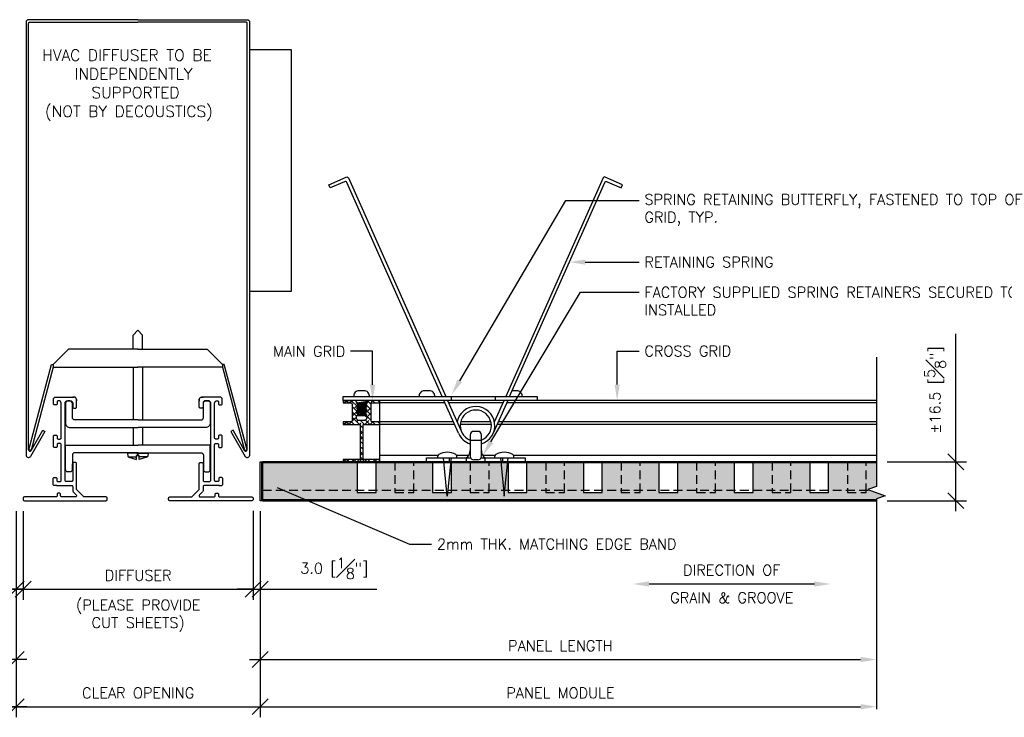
# Model space of a CAD drawing. Header units: millimetres. Extents: x 0 to 4899, y -1170 to 2118.
# Tile 3 of 18: x 639 to 1057, y 111 to 406. Entities that reach past the tile are written whole.
import ezdxf
from ezdxf import colors
from ezdxf.entities.mleader import LeaderData, LeaderLine
from ezdxf.math import Vec2, Vec3

# ---------------------------------------------------------------- set-up
doc = ezdxf.new("R2010")
doc.units = ezdxf.units.MM
doc.header["$LTSCALE"] = 15
doc.header["$MEASUREMENT"] = 0
doc.linetypes.add('HIDDEN', pattern=[0.375, 0.25, -0.125])
for name, color, linetype in [('1-DIM', 4, 'Continuous'), ('1-FIXTURES', 1, 'Continuous'), ('1-MOUNT', 155, 'Continuous'), ('1-PANEL', 6, 'Continuous'), ('1-TEXT', 2, 'Continuous')]:
    doc.layers.add(name, color=color, linetype=linetype)
doc.styles.add('ROMANS', font='romans.shx')
doc.styles.add('TEXT', font='romans.shx')
doc.dimstyles.new('WDIM 1-2', dxfattribs={"dimscale": 2.25, "dimtxt": 2, "dimasz": 3, "dimexe": 2, "dimexo": 2, "dimgap": 1.6, "dimtad": 1, "dimdec": 1, "dimzin": 3, "dimdsep": 46, "dimtxsty": 'TEXT', "dimblk": 'OBLIQUE', "dimcen": 2, "dimdle": 2, "dimclrd": 256, "dimclre": 4, "dimclrt": 2, "dimazin": 0, "dimtfac": 1, "dimtdec": 1, "dimtmove": 0, "dimatfit": 3, "dimfxl": 0, "dimfrac": 2, "dimtolj": 1, "dimtzin": 0, "dimlwd": -1, "dimlwe": -1, "dimarcsym": 0})

# ---------------------------------------------------------------- blocks, each defined once
blk = doc.blocks.new('*X91')
at = {"color": 0}
for p, q in [((753.81, 466.54), (754.7, 467.44)), ((754.62, 467.35), (754.53, 467.44)), ((755.89, 466.42), (756.91, 467.44)), ((757.93, 466.25), (756.74, 467.44)), ((757.44, 465.76), (758.73, 467.05)), ((757.44, 463.55), (759.55, 465.66)), ((759.03, 462.93), (757.44, 464.53)), ((759.84, 464.34), (759.64, 464.54)), ((763.04, 464.73), (765.75, 467.44)), ((763.06, 462.54), (765.44, 464.92)), ((764.56, 464.04), (763.41, 465.19)), ((765.44, 465.37), (765.11, 465.7)), ((766.59, 466.42), (765.57, 467.44)), ((766.94, 466.42), (767.96, 467.44)), ((768.8, 466.42), (767.78, 467.44)), ((757.44, 461.34), (759.61, 463.51)), ((759.27, 460.49), (757.44, 462.32)), ((757.44, 459.13), (759.66, 461.35)), ((762.38, 457.44), (765.44, 460.5)), ((765.44, 460.95), (763.36, 463.03)), ((763.61, 460.88), (765.44, 462.71)), ((753.81, 457.7), (754.56, 458.46)), ((755.75, 457.44), (756.77, 458.46)), ((757.9, 457.44), (756.88, 458.46)), ((757.96, 457.44), (759.79, 459.27)), ((760.11, 457.44), (758.48, 459.07)), ((760.17, 457.44), (761.87, 459.14)), ((760.81, 455.87), (762.08, 457.14)), ((761.24, 456.3), (760.81, 456.74)), ((762.32, 457.44), (761.8, 457.96)), ((763.45, 458.51), (762.81, 459.16)), ((766.74, 457.44), (764.01, 460.17)), ((764.59, 457.44), (765.68, 458.53)), ((766.8, 457.44), (767.82, 458.46)), ((768.95, 457.44), (767.93, 458.46)), ((769.01, 457.44), (769.08, 457.51)), ((760.81, 453.66), (762.08, 454.93)), ((762.08, 453.26), (760.81, 454.53)), ((760.81, 451.45), (762.08, 452.72)), ((762.08, 451.05), (760.81, 452.32)), ((760.81, 449.24), (762.08, 450.51)), ((760.81, 447.03), (762.08, 448.3)), ((762.08, 448.84), (761.8, 449.12)), ((761.24, 447.47), (760.81, 447.9)), ((760.81, 444.82), (762.08, 446.09)), ((762.08, 444.43), (760.81, 445.7)), ((753.81, 442.24), (754.43, 442.86)), ((755.82, 441.84), (755.17, 442.49)), ((755.62, 441.84), (756.64, 442.86)), ((757.83, 441.84), (758.85, 442.86)), ((760.14, 441.94), (759.22, 442.86)), ((760.04, 441.84), (762.08, 443.88)), ((762.45, 441.84), (760.81, 443.49)), ((762.25, 441.84), (763.27, 442.86)), ((764.66, 441.84), (764.01, 442.49)), ((764.46, 441.84), (765.48, 442.86)), ((766.67, 441.84), (767.69, 442.86)), ((768.98, 441.94), (768.06, 442.86)), ((768.88, 441.84), (769.08, 442.04))]:
    blk.add_line(p, q, dxfattribs=at)
blk = doc.blocks.new('S-5876')
at = {"layer": '1-MOUNT'}
blk.add_lwpolyline([(-0.177, 0.968), (-0.301, 0.968), (-0.301, 1.008), (-0.158, 1.008), (-0.12, 1.008), (-0.073, 0.953), (-0.086, 0.946), (-0.063, 0.93), (-0.063, 0.919), (-0.086, 0.904), (-0.063, 0.888), (-0.063, 0.878), (-0.086, 0.862), (-0.063, 0.847), (-0.063, 0.836), (-0.086, 0.821), (-0.063, 0.805), (-0.063, 0.794), (-0.086, 0.779), (-0.063, 0.763), (-0.063, 0.753), (-0.086, 0.737), (-0.086, 0.721, 0.414214), (-0.046, 0.681), (0.046, 0.681, 0.414214), (0.086, 0.721), (0.086, 0.758), (0.063, 0.774), (0.063, 0.784), (0.086, 0.8), (0.063, 0.815), (0.063, 0.826), (0.086, 0.841), (0.063, 0.857), (0.063, 0.867), (0.086, 0.883), (0.063, 0.899), (0.063, 0.909), (0.086, 0.925), (0.063, 0.94), (0.063, 0.951), (0.086, 0.966), (0.07, 0.975), (0.099, 1.008), (0.157, 1.008), (0.301, 1.008), (0.301, 0.968), (0.177, 0.968, 0.414214), (0.157, 0.948), (0.157, 0.674, 0.414214), (0.177, 0.654), (0.301, 0.654), (0.301, 0.614), (0.025, 0.614), (0.025, 0.04), (0.301, 0.04), (0.301, 0), (-0.301, 0), (-0.301, 0.04), (-0.025, 0.04), (-0.025, 0.614), (-0.301, 0.614), (-0.301, 0.654), (-0.177, 0.654, 0.414214), (-0.158, 0.674), (-0.158, 0.948, 0.414214)], format="xyb", close=True, dxfattribs=at)
at = {"layer": '1-MOUNT', "color": 1, "xscale": 0.03937499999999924, "yscale": 0.03937499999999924, "zscale": 0.03937499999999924}
blk.add_blockref('*X91', (-29.982, -17.398), dxfattribs=at)
blk = doc.blocks.new('_OBLIQUE')
at = {"color": 0, "linetype": 'ByBlock'}
blk.add_line((-0.5, -0.5), (0.5, 0.5), dxfattribs=at)
blk = doc.blocks.new('*D252')
at = {"layer": '1-DIM', "color": 4, "transparency": 16777216}
blk.add_line((741.48, 197.94), (741.48, 130.57), dxfattribs=at)
at = {"layer": '1-DIM', "transparency": 16777216}
blk.add_line((736.98, 135.07), (996.15, 135.07), dxfattribs=at)
blk.add_solid([(996.15, 136.2), (996.15, 133.95), (1002.9, 135.07)], dxfattribs=at)
at = {"layer": 'DEFPOINTS', "color": 0, "transparency": 16777216}
for p in [(741.48, 202.44), (1002.9, 135.07), (1002.9, 135.07)]:
    blk.add_point(p, dxfattribs=at)
at = {"layer": '1-DIM', "transparency": 16777216, "xscale": 6.75, "yscale": 6.75, "zscale": 6.75, "rotation": 180}
blk.add_blockref('_OBLIQUE', (741.48, 135.07), dxfattribs=at)
at = {"layer": '1-DIM', "color": 2, "transparency": 16777216, "insert": (868.82, 140.92), "char_height": 4.5, "attachment_point": 5, "style": 'TEXT', "bg_fill": 3, "box_fill_scale": 1.25, "bg_fill_color": 256, "bg_fill_true_color": 13158600, "bg_fill_transparency": 0}
blk.add_mtext('\\A1;PANEL LENGTH', dxfattribs=at)
blk = doc.blocks.new('*D253')
at = {"layer": '1-DIM', "color": 4, "transparency": 16777216}
blk.add_line((741.48, 197.94), (741.48, 110.57), dxfattribs=at)
at = {"layer": '1-DIM', "transparency": 16777216}
blk.add_line((736.98, 115.07), (996.15, 115.07), dxfattribs=at)
blk.add_solid([(996.15, 116.2), (996.15, 113.95), (1002.9, 115.07)], dxfattribs=at)
at = {"layer": 'DEFPOINTS', "color": 0, "transparency": 16777216}
for p in [(741.48, 202.44), (1002.9, 115.07), (1002.9, 115.07)]:
    blk.add_point(p, dxfattribs=at)
at = {"layer": '1-DIM', "transparency": 16777216, "xscale": 6.75, "yscale": 6.75, "zscale": 6.75, "rotation": 180}
blk.add_blockref('_OBLIQUE', (741.48, 115.07), dxfattribs=at)
at = {"layer": '1-DIM', "color": 2, "transparency": 16777216, "insert": (868.82, 120.92), "char_height": 4.5, "attachment_point": 5, "style": 'TEXT', "bg_fill": 3, "box_fill_scale": 1.25, "bg_fill_color": 256, "bg_fill_true_color": 13158600, "bg_fill_transparency": 0}
blk.add_mtext('\\A1;PANEL MODULE', dxfattribs=at)
blk = doc.blocks.new('*D254')
at = {"layer": '1-DIM', "color": 4, "transparency": 16777216}
for p, q in [((738.48, 198.09), (738.48, 160.42)), ((741.48, 197.94), (741.48, 160.42))]:
    blk.add_line(p, q, dxfattribs=at)
at = {"layer": '1-DIM', "transparency": 16777216}
for p, q in [((738.48, 164.92), (731.73, 164.92)), ((738.48, 164.92), (741.48, 164.92)), ((741.48, 164.92), (790.89, 164.92))]:
    blk.add_line(p, q, dxfattribs=at)
at = {"layer": 'DEFPOINTS', "color": 0, "transparency": 16777216}
for p in [(738.48, 202.59), (741.48, 202.44), (741.48, 164.92)]:
    blk.add_point(p, dxfattribs=at)
at = {"layer": '1-DIM', "transparency": 16777216, "xscale": 6.75, "yscale": 6.75, "zscale": 6.75}
blk.add_blockref('_OBLIQUE', (738.48, 164.92), dxfattribs=at)
at = {"layer": '1-DIM', "transparency": 16777216, "xscale": 6.75, "yscale": 6.75, "zscale": 6.75, "rotation": 180}
blk.add_blockref('_OBLIQUE', (741.48, 164.92), dxfattribs=at)
at = {"layer": '1-DIM', "color": 2, "transparency": 16777216, "insert": (772.94, 173.77), "char_height": 4.5, "attachment_point": 5, "style": 'TEXT', "bg_fill": 3, "box_fill_scale": 1.25, "bg_fill_color": 256, "bg_fill_true_color": 13158600, "bg_fill_transparency": 0}
blk.add_mtext('\\A1;3.0 [{\\H1.000000x;\\S1#8;}"]', dxfattribs=at)
blk = doc.blocks.new('*D255')
at = {"layer": '1-DIM', "color": 4, "transparency": 16777216}
blk.add_line((637.94, 197.94), (637.94, 130.57), dxfattribs=at)
at = {"layer": '1-DIM', "transparency": 16777216}
blk.add_line((642.44, 135.07), (383.26, 135.07), dxfattribs=at)
blk.add_solid([(383.26, 136.2), (383.26, 133.95), (376.51, 135.07)], dxfattribs=at)
at = {"layer": 'DEFPOINTS', "color": 0, "transparency": 16777216}
for p in [(637.94, 202.44), (376.51, 135.07), (376.51, 135.07)]:
    blk.add_point(p, dxfattribs=at)
at = {"layer": '1-DIM', "transparency": 16777216, "xscale": 6.75, "yscale": 6.75, "zscale": 6.75}
blk.add_blockref('_OBLIQUE', (637.94, 135.07), dxfattribs=at)
at = {"layer": '1-DIM', "color": 2, "transparency": 16777216, "insert": (510.6, 140.92), "char_height": 4.5, "attachment_point": 5, "style": 'TEXT', "bg_fill": 3, "box_fill_scale": 1.25, "bg_fill_color": 256, "bg_fill_true_color": 13158600, "bg_fill_transparency": 0}
blk.add_mtext('\\A1;PANEL LENGTH', dxfattribs=at)
blk = doc.blocks.new('*D256')
at = {"layer": '1-DIM', "color": 4, "transparency": 16777216}
blk.add_line((637.94, 197.94), (637.94, 110.57), dxfattribs=at)
at = {"layer": '1-DIM', "transparency": 16777216}
blk.add_line((642.44, 115.07), (383.26, 115.07), dxfattribs=at)
blk.add_solid([(383.26, 116.2), (383.26, 113.95), (376.51, 115.07)], dxfattribs=at)
at = {"layer": 'DEFPOINTS', "color": 0, "transparency": 16777216}
for p in [(637.94, 202.44), (376.51, 115.07), (376.51, 115.07)]:
    blk.add_point(p, dxfattribs=at)
at = {"layer": '1-DIM', "transparency": 16777216, "xscale": 6.75, "yscale": 6.75, "zscale": 6.75}
blk.add_blockref('_OBLIQUE', (637.94, 115.07), dxfattribs=at)
at = {"layer": '1-DIM', "color": 2, "transparency": 16777216, "insert": (510.6, 120.92), "char_height": 4.5, "attachment_point": 5, "style": 'TEXT', "bg_fill": 3, "box_fill_scale": 1.25, "bg_fill_color": 256, "bg_fill_true_color": 13158600, "bg_fill_transparency": 0}
blk.add_mtext('\\A1;PANEL MODULE', dxfattribs=at)
blk = doc.blocks.new('*D257')
at = {"layer": '1-DIM', "color": 4, "transparency": 16777216}
for p, q in [((637.94, 197.94), (637.94, 160.42)), ((640.94, 197.94), (640.94, 160.42))]:
    blk.add_line(p, q, dxfattribs=at)
at = {"layer": '1-DIM', "transparency": 16777216}
for p, q in [((637.94, 164.92), (588.52, 164.92)), ((640.94, 164.92), (637.94, 164.92)), ((640.94, 164.92), (647.69, 164.92))]:
    blk.add_line(p, q, dxfattribs=at)
at = {"layer": 'DEFPOINTS', "color": 0, "transparency": 16777216}
for p in [(637.94, 202.44), (640.94, 202.44), (637.94, 164.92)]:
    blk.add_point(p, dxfattribs=at)
at = {"layer": '1-DIM', "transparency": 16777216, "xscale": 6.75, "yscale": 6.75, "zscale": 6.75}
blk.add_blockref('_OBLIQUE', (637.94, 164.92), dxfattribs=at)
at = {"layer": '1-DIM', "transparency": 16777216, "xscale": 6.75, "yscale": 6.75, "zscale": 6.75, "rotation": 180}
blk.add_blockref('_OBLIQUE', (640.94, 164.92), dxfattribs=at)
at = {"layer": '1-DIM', "color": 2, "transparency": 16777216, "insert": (606.48, 173.77), "char_height": 4.5, "attachment_point": 5, "style": 'TEXT', "bg_fill": 3, "box_fill_scale": 1.25, "bg_fill_color": 256, "bg_fill_true_color": 13158600, "bg_fill_transparency": 0}
blk.add_mtext('\\A1;3.0 [{\\H1.000000x;\\S1#8;}"]', dxfattribs=at)
blk = doc.blocks.new('*D258')
at = {"layer": '1-DIM', "color": 4, "transparency": 16777216}
for p, q in [((640.94, 197.94), (640.94, 160.42)), ((738.48, 198.09), (738.48, 160.42))]:
    blk.add_line(p, q, dxfattribs=at)
at = {"layer": '1-DIM', "transparency": 16777216}
blk.add_line((636.44, 164.92), (742.98, 164.92), dxfattribs=at)
at = {"layer": 'DEFPOINTS', "color": 0, "transparency": 16777216}
for p in [(640.94, 202.44), (738.48, 202.59), (738.48, 164.92)]:
    blk.add_point(p, dxfattribs=at)
at = {"layer": '1-DIM', "transparency": 16777216, "xscale": 6.75, "yscale": 6.75, "zscale": 6.75, "rotation": 180}
blk.add_blockref('_OBLIQUE', (640.94, 164.92), dxfattribs=at)
at = {"layer": '1-DIM', "transparency": 16777216, "xscale": 6.75, "yscale": 6.75, "zscale": 6.75}
blk.add_blockref('_OBLIQUE', (738.48, 164.92), dxfattribs=at)
at = {"layer": '1-DIM', "color": 2, "transparency": 16777216, "char_height": 4.5, "attachment_point": 5, "style": 'TEXT', "bg_fill": 3, "box_fill_scale": 1.25, "bg_fill_color": 256, "bg_fill_true_color": 13158600, "bg_fill_transparency": 0}
for s, insert in [('\\A1;DIFFUSER', (689.71, 170.77)), ('\\A1;(PLEASE PROVIDE\\PCUT SHEETS)', (689.71, 153.71))]:
    blk.add_mtext(s, dxfattribs=dict(at, insert=insert))
blk = doc.blocks.new('*D259')
at = {"layer": '1-DIM', "color": 4, "transparency": 16777216}
for p, q in [((637.94, 197.94), (637.94, 110.57)), ((741.48, 197.94), (741.48, 110.57))]:
    blk.add_line(p, q, dxfattribs=at)
at = {"layer": '1-DIM', "transparency": 16777216}
blk.add_line((633.44, 115.07), (745.98, 115.07), dxfattribs=at)
at = {"layer": 'DEFPOINTS', "color": 0, "transparency": 16777216}
for p in [(637.94, 202.44), (741.48, 202.44), (741.48, 115.07)]:
    blk.add_point(p, dxfattribs=at)
at = {"layer": '1-DIM', "transparency": 16777216, "xscale": 6.75, "yscale": 6.75, "zscale": 6.75, "rotation": 180}
blk.add_blockref('_OBLIQUE', (637.94, 115.07), dxfattribs=at)
at = {"layer": '1-DIM', "transparency": 16777216, "xscale": 6.75, "yscale": 6.75, "zscale": 6.75}
blk.add_blockref('_OBLIQUE', (741.48, 115.07), dxfattribs=at)
at = {"layer": '1-DIM', "color": 2, "transparency": 16777216, "insert": (689.71, 120.92), "char_height": 4.5, "attachment_point": 5, "style": 'TEXT', "bg_fill": 3, "box_fill_scale": 1.25, "bg_fill_color": 256, "bg_fill_true_color": 13158600, "bg_fill_transparency": 0}
blk.add_mtext('\\A1;CLEAR OPENING', dxfattribs=at)
blk = doc.blocks.new('*D248')
at = {"layer": '1-DIM', "transparency": 16777216}
blk.add_line((906.44, 167.12), (976.6, 167.12), dxfattribs=at)
for points in [[(906.44, 168.24), (906.44, 165.99), (899.69, 167.12)], [(976.6, 168.24), (976.6, 165.99), (983.35, 167.12)]]:
    blk.add_solid(points, dxfattribs=at)
at = {"layer": 'DEFPOINTS', "color": 0, "transparency": 16777216}
for p in [(899.69, 167.12), (983.35, 167.12), (983.35, 167.12)]:
    blk.add_point(p, dxfattribs=at)
at = {"layer": '1-DIM', "color": 2, "transparency": 16777216, "char_height": 4.5, "attachment_point": 5, "style": 'TEXT', "bg_fill": 3, "box_fill_scale": 1.25, "bg_fill_color": 256, "bg_fill_true_color": 13158600, "bg_fill_transparency": 0}
for s, insert in [('\\A1;DIRECTION OF', (941.52, 172.97)), ('\\A1;GRAIN & GROOVE', (941.52, 161.27))]:
    blk.add_mtext(s, dxfattribs=dict(at, insert=insert))
blk = doc.blocks.new('*D251')
at = {"layer": '1-DIM', "transparency": 16777216}
for p, q in [((1036.62, 218.94), (1036.62, 273.18)), ((1036.62, 197.94), (1036.62, 218.94))]:
    blk.add_line(p, q, dxfattribs=at)
at = {"layer": '1-DIM', "color": 4, "transparency": 16777216}
for p, q in [((1007.4, 218.94), (1041.12, 218.94)), ((1007.4, 202.44), (1041.12, 202.44))]:
    blk.add_line(p, q, dxfattribs=at)
at = {"layer": 'DEFPOINTS', "color": 0, "transparency": 16777216}
for p in [(1002.9, 218.94), (1036.62, 218.94), (1002.9, 202.44)]:
    blk.add_point(p, dxfattribs=at)
at = {"layer": '1-DIM', "transparency": 16777216, "xscale": 6.75, "yscale": 6.75, "zscale": 6.75}
for p, rotation in [((1036.62, 218.94), 90), ((1036.62, 202.44), 270)]:
    blk.add_blockref('_OBLIQUE', p, dxfattribs=dict(at, rotation=rotation))
at = {"layer": '1-DIM', "color": 2, "transparency": 16777216, "insert": (1027.77, 249.44), "char_height": 4.5, "attachment_point": 5, "rotation": 90, "style": 'TEXT', "bg_fill": 3, "box_fill_scale": 1.25, "bg_fill_color": 256, "bg_fill_true_color": 13158600, "bg_fill_transparency": 0}
blk.add_mtext('\\A1;%%p16.5 [{\\H1.000000x;\\S5#8;}"]', dxfattribs=at)

msp = doc.modelspace()

# ---------------------------------------------------------------- hatches: boundary and pattern name
at = {"layer": '1-PANEL'}
h = msp.add_hatch(dxfattribs=at)
h.set_pattern_fill('AR-SAND', color=8)
h.set_pattern_definition([(37.5, (-1813.8775, 772.6125), (-0.0629934, 1.9268238), [0, -1.52, 0, -1.7, 0, -1.625]), (7.5, (-1813.8775, 772.6125), (1.7697767, 2.822146), [0, -0.82, 0, -1.37, 0, -0.525]), (327.5, (-1815.1075, 772.6125), (3.1141419, 0.0056591), [0, -0.5, 0, -1.8, 0, -2.35]), (317.5, (-1815.1075, 772.6125), (3.0061266, 0.8776756), [0, -0.25, 0, -1.18, 0, -1.35])])
h.paths.add_polyline_path([(942.6, 218.44), (918.6, 218.44), (918.6, 205.94), (910.6, 205.94), (910.6, 218.44), (886.6, 218.44), (886.6, 205.94), (878.6, 205.94), (878.6, 218.44), (854.6, 218.44), (854.6, 205.94), (846.6, 205.94), (846.6, 218.44), (822.6, 218.94), (822.6, 205.94), (814.6, 205.94), (814.6, 218.44), (790.6, 218.44), (790.6, 205.94), (782.6, 205.94), (782.6, 218.44), (742.48, 218.44), (742.48, 202.94), (1002.9, 203.17), (1004.74, 203.84), (1006.58, 204.51), (1002.9, 205.85), (999.22, 207.19), (1001.06, 207.86), (1002.9, 208.53), (1002.9, 218.44), (982.6, 218.44), (982.6, 205.94), (974.6, 205.94), (974.6, 218.44), (950.6, 218.44), (950.6, 205.94), (942.6, 205.94)])

# ---------------------------------------------------------------- linework, layer by layer
at = {"layer": '1-DIM'}
msp.add_lwpolyline([(1002.9, 263.27), (1002.9, 208.53), (999.22, 207.19), (1006.58, 204.51), (1002.9, 203.17), (1002.9, 114)], dxfattribs=at)
at = {"layer": '1-FIXTURES'}
for points in [[(689.57, 406.43), (643.16, 406.43, 0.414214), (642.16, 405.43), (642.16, 221.49)], [(643.22, 224.07), (643.22, 404.88, -0.414214), (643.72, 405.38), (689.57, 405.38)], [(689.57, 406.43), (735.98, 406.43, -0.414214), (736.98, 405.43), (736.98, 221.49)], [(735.93, 224.07), (735.93, 404.88, 0.414214), (735.43, 405.38), (689.57, 405.38)], [(655.08, 208.86), (661.44, 208.86, -0.414214), (661.94, 208.36), (661.94, 206.61, 0.198912), (662.08, 206.25), (663.46, 204.88, -0.668179), (663.1, 204.03), (657.3, 204.03, -0.414214), (656.8, 204.53), (656.8, 205.2, 0.414214), (656.3, 205.7), (655.84, 205.7, 0.414214), (655.34, 205.2), (655.34, 204.53, -0.414214), (654.84, 204.03), (641.44, 204.03, 0.414214), (640.94, 203.53), (640.94, 202.94, 0.414214), (641.44, 202.44), (676.05, 202.44, 0.414214), (676.55, 202.94), (676.55, 203.53, 0.414214), (676.05, 204.03), (666.89, 204.03, -0.198961), (666.53, 204.17), (663.66, 207.04, -0.198864), (663.52, 207.4), (663.52, 218.2, 0.414214), (663.02, 218.7), (662.44, 218.7, 0.414214), (661.94, 218.2), (661.94, 211.03, -0.414214), (661.44, 210.53), (659.18, 210.53, -0.414214), (658.68, 211.03), (658.68, 243.86, -0.414214), (659.68, 244.86), (660.94, 244.86, -0.414214), (661.94, 243.86), (661.94, 242.14, 0.414214), (662.44, 241.64), (663.02, 241.64, 0.414214), (663.52, 242.14), (663.52, 245.39, 0.414214), (662.52, 246.39), (661.94, 246.39)], [(655.2, 208.86), (654.1, 208.86, -0.414214), (653.6, 209.36), (653.6, 211.81, -0.414214), (654.1, 212.31), (654.7, 212.31, -0.414214), (655.2, 211.81), (655.2, 211.04, 0.414214), (655.7, 210.54), (656.51, 210.54, 0.414214), (657.01, 211.04), (657.01, 226.25, 0.414214), (656.51, 226.75), (655.84, 226.75, 0.414214), (655.34, 226.25), (655.34, 225.53, -0.414214), (654.84, 225.03), (654.26, 225.03, -0.414214), (653.76, 225.53), (653.76, 229.72, -0.414214), (654.26, 230.22), (654.84, 230.22, -0.414214), (655.34, 229.72), (655.34, 229.07, 0.414214), (655.84, 228.57), (656.51, 228.57, 0.414214), (657.01, 229.07), (657.01, 243.86, 0.414214), (656.01, 244.86), (655.84, 244.86, 0.414214), (655.34, 244.36), (655.34, 243.58, -0.414214), (654.84, 243.08), (654.26, 243.08, -0.414214), (653.76, 243.58), (653.76, 245.39, -0.414214), (654.76, 246.39), (662.52, 246.39)], [(689.71, 236.69), (662.77, 236.69, -0.414214), (661.77, 237.69), (661.77, 243.77, 0.414214), (660.77, 244.77), (659.87, 244.77, 0.414214), (658.87, 243.77), (658.87, 235.43, 0.414214), (660.87, 233.43), (661.77, 233.43)], [(689.71, 236.69), (716.38, 236.69, 0.414214), (717.38, 237.69), (717.38, 243.77, -0.414214), (718.38, 244.77), (719.28, 244.77, -0.414214), (720.28, 243.77), (720.28, 235.43, -0.414214), (718.28, 233.43), (717.38, 233.43)], [(724.06, 208.86), (717.71, 208.86, 0.414214), (717.21, 208.36), (717.21, 206.61, -0.198912), (717.06, 206.25), (715.69, 204.88, 0.668179), (716.04, 204.03), (721.85, 204.03, 0.414214), (722.35, 204.53), (722.35, 205.2, -0.414214), (722.85, 205.7), (723.3, 205.7, -0.414214), (723.8, 205.2), (723.8, 204.53, 0.414214), (724.3, 204.03), (737.98, 204.03, -0.414214), (738.48, 203.53), (738.48, 202.94, -0.414214), (737.98, 202.44), (703.1, 202.44, -0.414214), (702.6, 202.94), (702.6, 203.53, -0.414214), (703.1, 204.03), (712.26, 204.03, 0.198961), (712.61, 204.17), (715.48, 207.04, 0.198864), (715.63, 207.4), (715.63, 218.2, -0.414214), (716.13, 218.7), (716.71, 218.7, -0.414214), (717.21, 218.2), (717.21, 211.03, 0.414214), (717.71, 210.53), (719.96, 210.53, 0.414214), (720.46, 211.03), (720.46, 243.86, 0.414214), (719.46, 244.86), (718.21, 244.86, 0.414214), (717.21, 243.86), (717.21, 242.14, -0.414214), (716.71, 241.64), (716.13, 241.64, -0.414214), (715.63, 242.14), (715.63, 245.39, -0.414214), (716.63, 246.39), (717.21, 246.39)], [(723.95, 208.86), (725.05, 208.86, 0.414214), (725.55, 209.36), (725.55, 211.81, 0.414214), (725.05, 212.31), (724.45, 212.31, 0.414214), (723.95, 211.81), (723.95, 211.04, -0.414214), (723.45, 210.54), (722.63, 210.54, -0.414214), (722.13, 211.04), (722.13, 226.25, -0.414214), (722.63, 226.75), (723.3, 226.75, -0.414214), (723.8, 226.25), (723.8, 225.53, 0.414214), (724.3, 225.03), (724.88, 225.03, 0.414214), (725.38, 225.53), (725.38, 229.72, 0.414214), (724.88, 230.22), (724.3, 230.22, 0.414214), (723.8, 229.72), (723.8, 229.07, -0.414214), (723.3, 228.57), (722.63, 228.57, -0.414214), (722.13, 229.07), (722.13, 243.86, -0.414214), (723.13, 244.86), (723.3, 244.86, -0.414214), (723.8, 244.36), (723.8, 243.58, 0.414214), (724.3, 243.08), (724.88, 243.08, 0.414214), (725.38, 243.58), (725.38, 245.39, 0.414214), (724.38, 246.39), (716.63, 246.39)], [(689.71, 222.75), (662.77, 222.75, 0.414214), (661.77, 221.75), (661.77, 215.66, -0.414214), (660.77, 214.66), (659.87, 214.66, -0.414214), (658.87, 215.66), (658.87, 226), (661.77, 226)], [(689.71, 222.75), (716.38, 222.75, -0.414214), (717.38, 221.75), (717.38, 215.66, 0.414214), (718.38, 214.66), (719.28, 214.66, 0.414214), (720.28, 215.66), (720.28, 226), (717.38, 226)], [(685.23, 222.66), (685.37, 221.32, 0.304153), (685.72, 220.89), (689.01, 219.93), (689.01, 221.6), (689.71, 221.6), (689.71, 222.66), (685.23, 222.66)], [(693.92, 222.66), (693.78, 221.32, -0.304153), (693.42, 220.89), (690.14, 219.93), (690.14, 221.6), (689.44, 221.6), (689.44, 222.66), (693.92, 222.66)]]:
    msp.add_lwpolyline(points, format="xyb", dxfattribs=at)
for points in [[(754.74, 393.69), (736.98, 393.69), (736.98, 291.3), (754.74, 291.3)], [(644.28, 223.82), (643.27, 224.05), (652.97, 260.19), (653.68, 260.19), (653.68, 259.04)], [(734.87, 223.82), (735.88, 224.05), (726.17, 260.19), (725.47, 260.19), (725.47, 259.04)]]:
    msp.add_lwpolyline(points, close=True, dxfattribs=at)
for points in [[(687.6, 266.69), (687.6, 272.67), (689.57, 274.81), (689.57, 274.81)], [(691.55, 266.69), (691.55, 272.67), (689.57, 274.81), (689.57, 274.81)], [(689.75, 266.69), (660.18, 266.69), (653.68, 260.19), (653.68, 259.04), (689.75, 259.04)], [(689.39, 266.69), (718.97, 266.69), (725.47, 260.19), (725.47, 259.04), (689.39, 259.04)], [(687.6, 259.04), (687.6, 236.72)], [(691.55, 259.04), (691.55, 236.72)], [(663.52, 245.39), (663.52, 244.86)], [(715.63, 245.39), (715.63, 244.86)], [(644.35, 223.75), (649.19, 232.33), (650.07, 231.8), (644.09, 221.25)], [(660.51, 233.43), (689.71, 233.43)], [(687.6, 233.38), (687.6, 226)], [(718.64, 233.43), (689.71, 233.43)], [(691.55, 233.38), (691.55, 226)], [(734.79, 223.75), (729.95, 232.33), (729.07, 231.8), (735.05, 221.25)], [(660.51, 226), (689.71, 226)], [(718.64, 226), (689.71, 226)], [(661.76, 218.11), (661.76, 215.48)], [(685.4, 220.99), (689.01, 220.99)], [(693.74, 220.99), (690.14, 220.99)], [(717.39, 218.11), (717.39, 215.48)]]:
    msp.add_lwpolyline(points, dxfattribs=at)
for centre, radius, start, end in [((643.19, 221.85), 1.09, 199.442, 326.605), ((643.82, 224.03), 0.604, 177.0787, 332.3629), ((735.33, 224.03), 0.604, 207.6371, 2.9213), ((735.96, 221.85), 1.09, 213.395, 340.558)]:
    msp.add_arc(centre, radius, start, end, dxfattribs=at)
at = {"layer": '1-MOUNT'}
for p, q in [((822.69, 244.96), (822.69, 246.57)), ((841.24, 244.96), (841.24, 246.57)), ((787.18, 244.49), (782.35, 243.82)), ((786.68, 243.34), (782.35, 242.75)), ((786.88, 244.14), (782.85, 243.48)), ((782.85, 243.21), (786.61, 243.83)), ((786.1, 242.94), (782.85, 242.4)), ((782.85, 242.13), (786.1, 242.67)), ((792.24, 218.94), (792.24, 244.96)), ((1002.9, 244.96), (792.24, 244.96)), ((819.81, 243.92), (792.24, 243.92)), ((825.56, 231.01), (819.35, 244.96)), ((820.97, 244.93), (826.72, 232)), ((844.44, 243.92), (821.41, 243.92)), ((846.5, 244.96), (840.47, 231.41)), ((840.84, 235.84), (844.9, 244.96)), ((1002.9, 243.92), (846.04, 243.92)), ((782.27, 238.51), (786.1, 238.37)), ((786.68, 242.27), (782.35, 241.67)), ((786.68, 241.19), (782.35, 240.6)), ((786.68, 240.12), (782.35, 239.52)), ((786.68, 239.04), (782.67, 238.49)), ((786.1, 241.87), (782.85, 241.33)), ((782.85, 241.06), (786.1, 241.6)), ((786.1, 240.79), (782.85, 240.25)), ((782.85, 239.98), (786.1, 240.52)), ((786.1, 239.72), (782.85, 239.18)), ((782.85, 238.91), (786.1, 239.45)), ((786.1, 238.64), (784.76, 238.42)), ((823.41, 235.83), (792.24, 235.83)), ((823.87, 234.8), (792.24, 234.8)), ((839.5, 234.8), (826.35, 234.8)), ((839.34, 235.83), (826.51, 235.83)), ((1002.9, 234.8), (841.98, 234.8)), ((1002.9, 235.83), (842.44, 235.83)), ((830.51, 230.24), (830.51, 221.36)), ((833.73, 231.85), (832.12, 231.85)), ((835.34, 221.36), (835.34, 230.24)), ((830.51, 228.15), (835.34, 228.15)), ((816.85, 221.61), (792.24, 221.61)), ((829.94, 221.61), (824.81, 221.61)), ((841.04, 221.61), (835.91, 221.61)), ((1002.9, 221.61), (849, 221.61)), ((811.96, 220.56), (830.72, 220.56)), ((811.96, 218.94), (811.96, 220.56)), ((816.8, 220.56), (816.8, 221.32)), ((820.83, 204.43), (819.22, 220.56)), ((822.44, 220.56), (820.83, 204.43)), ((821.64, 220.56), (821.64, 218.94)), ((824.86, 220.56), (824.86, 221.32)), ((828.89, 220.56), (828.89, 218.94)), ((833.73, 219.75), (832.12, 219.75)), ((835.13, 220.56), (853.89, 220.56)), ((836.96, 218.94), (836.96, 220.56)), ((840.99, 220.56), (840.99, 221.32)), ((843.41, 220.56), (845.02, 204.43)), ((844.22, 220.56), (844.22, 218.94)), ((845.02, 204.43), (846.63, 220.56)), ((849.05, 220.56), (849.05, 221.32)), ((853.89, 220.56), (853.89, 218.94))]:
    msp.add_line(p, q, dxfattribs=at)
for points in [[(818.63, 246.57), (778.21, 337.37, 0.414214), (777.24, 337.74), (771.22, 335.06), (770.62, 336.4), (777.99, 339.68, -0.414214), (778.95, 339.31), (820.24, 246.57)], [(847.22, 246.57), (887.64, 337.37, -0.414214), (888.61, 337.74), (894.64, 335.06), (895.23, 336.4), (887.86, 339.68, 0.414214), (886.9, 339.31), (845.62, 246.57)], [(852.61, 246.57), (852.61, 246.85, 0.414214), (850.4, 249.05), (848.41, 249.05), (848.41, 249.05)]]:
    msp.add_lwpolyline(points, format="xyb", dxfattribs=at)
msp.add_lwpolyline([(858.98, 246.57), (858.98, 244.96), (776.72, 244.96), (776.72, 246.57)], close=True, dxfattribs=at)
for points in [[(787.78, 246.58), (787.78, 246.85, 0.414214), (785.58, 249.06), (783.38, 249.06, 0.414214), (781.17, 246.85), (781.17, 246.58)], [(815.51, 246.57), (815.51, 246.85, 0.414214), (813.31, 249.05), (811.1, 249.05, 0.414214), (808.9, 246.85), (808.9, 246.57)]]:
    msp.add_lwpolyline(points, format="xyb", close=True, dxfattribs=at)
for centre, radius, start, end in [((832.93, 234.29), 8.06, 287.4576, 168.8995), ((832.93, 234.29), 6.6, 291.5102, 248.4898), ((832.93, 234.29), 8.06, 203.9963, 252.5424), ((832.12, 230.24), 1.61, 90, 180), ((833.73, 230.24), 1.61, 0, 90), ((817.6, 221.32), 0.806, 119.6596, 180), ((820.83, 215.65), 7.33, 60.3404, 119.6596), ((824.05, 221.32), 0.806, 0, 60.3404), ((826.98, 223.52), 3.53, 302.8167, 2.7799), ((838.87, 223.52), 3.53, 177.2201, 237.1833), ((841.8, 221.32), 0.806, 119.6596, 180), ((845.02, 215.65), 7.33, 60.3404, 119.6596), ((848.25, 221.32), 0.806, 0, 60.3404), ((832.12, 221.36), 1.61, 180, 270), ((833.73, 221.36), 1.61, 270, 0)]:
    msp.add_arc(centre, radius, start, end, dxfattribs=at)
at = {"layer": '1-PANEL', "color": 8}
msp.add_line((741.98, 218.94), (741.98, 202.44), dxfattribs=at)
at = {"layer": '1-PANEL'}
msp.add_line((742.48, 218.44), (742.48, 202.94), dxfattribs=at)
at = {"layer": '1-PANEL', "color": 1, "linetype": 'HIDDEN'}
msp.add_line((742.48, 206.94), (999.89, 206.94), dxfattribs=at)
at = {"layer": '1-PANEL'}
msp.add_lwpolyline([(741.48, 218.94), (742.48, 218.94), (742.48, 202.44), (741.48, 202.44)], close=True, dxfattribs=at)
at = {"layer": '1-PANEL', "linetype": 'Continuous'}
for points in [[(742.48, 218.94), (742.48, 202.44), (984.48, 202.44)], [(742.48, 218.94), (742.48, 202.44), (1002.9, 202.44)]]:
    msp.add_lwpolyline(points, dxfattribs=at)
at = {"layer": '1-PANEL'}
for points in [[(1002.9, 218.94), (742.48, 218.94), (742.48, 202.94)], [(1002.9, 218.44), (742.48, 218.44), (742.48, 202.94)], [(782.6, 218.94), (782.6, 205.94), (790.6, 205.94), (790.6, 218.94), (782.6, 218.94)], [(814.6, 218.94), (814.6, 205.94), (822.6, 205.94), (822.6, 218.94), (814.6, 218.94)], [(846.6, 218.94), (846.6, 205.94), (854.6, 205.94), (854.6, 218.94), (846.6, 218.94)], [(878.6, 218.94), (878.6, 205.94), (886.6, 205.94), (886.6, 218.94), (878.6, 218.94)], [(910.6, 218.94), (910.6, 205.94), (918.6, 205.94), (918.6, 218.94), (910.6, 218.94)], [(942.6, 218.94), (942.6, 205.94), (950.6, 205.94), (950.6, 218.94), (942.6, 218.94)], [(974.6, 218.94), (974.6, 205.94), (982.6, 205.94), (982.6, 218.94), (974.6, 218.94)], [(742.48, 202.94), (742.48, 202.94), (1002.9, 202.94)]]:
    msp.add_lwpolyline(points, dxfattribs=at)
at = {"layer": '1-PANEL', "linetype": 'HIDDEN'}
for points in [[(798.6, 218.94), (798.6, 205.94), (806.6, 205.94), (806.6, 218.94), (798.6, 218.94)], [(830.6, 218.94), (830.6, 205.94), (838.6, 205.94), (838.6, 218.94), (830.6, 218.94)], [(862.6, 218.94), (862.6, 205.94), (870.6, 205.94), (870.6, 218.94), (862.6, 218.94)], [(894.6, 218.94), (894.6, 205.94), (902.6, 205.94), (902.6, 218.94), (894.6, 218.94)], [(926.6, 218.94), (926.6, 205.94), (934.6, 205.94), (934.6, 218.94), (926.6, 218.94)], [(958.6, 218.94), (958.6, 205.94), (966.6, 205.94), (966.6, 218.94), (958.6, 218.94)], [(990.6, 218.94), (990.6, 205.94), (998.6, 205.94), (998.6, 218.94), (990.6, 218.94)]]:
    msp.add_lwpolyline(points, dxfattribs=at)

# ---------------------------------------------------------------- block references
at = {"layer": '1-MOUNT', "xscale": -25.8064000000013, "yscale": 25.8064000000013, "zscale": 25.8064}
msp.add_blockref('S-5876', (784.48, 218.94), dxfattribs=at)

# ---------------------------------------------------------------- texts
at = {"layer": '1-TEXT', "insert": (646.61, 378.67), "char_height": 4.7625, "width": 86.6897, "attachment_point": 4, "style": 'ROMANS'}
msp.add_mtext('\\pi2.41;HVAC DIFFUSER TO BE \\P\\pi16.131;INDEPENDENTLY \\P\\pi23.274;SUPPORTED\\P\\pi3.544;(NOT BY DECOUSTICS)', dxfattribs=at)

# ---------------------------------------------------------------- leaders
at = {"layer": '1-TEXT'}
ml = msp.add_multileader_mtext('Standard', dxfattribs=at)
ml.set_content('SPRING RETAINING BUTTERFLY, FASTENED TO TOP OF GRID, TYP.', color=256, style='TEXT')
ml.set_leader_properties(color=4, linetype='ByLayer', lineweight=-1)
ml.build(insert=Vec2(0, 0))
ml.multileader.update_dxf_attribs({"dogleg_length": 0.36, "arrow_head_size": 6.75, "scale": 2.25})
ctx = ml.context
ctx.base_point, ctx.scale, ctx.char_height, ctx.arrow_head_size, ctx.landing_gap_size, ctx.plane_origin = Vec3(902.21, 329.75), 2.25, 4.5, 6.75, 2.25, Vec3(933.11, 336.94)
notes = []
notes.append((ctx, [(1, (1, 1, 0), (871.06, 329.75), (1, 0), 31.15, [(0, [(822.69, 247.45)], 0, [])])]))
ctx.mtext.insert, ctx.mtext.width, ctx.mtext.flow_direction = Vec3(904.46, 332.43), 79.657, 5
ml = msp.add_multileader_mtext('Standard', dxfattribs=at)
ml.set_content('RETAINING SPRING', color=256, style='TEXT')
ml.set_leader_properties(color=4, linetype='ByLayer', lineweight=-1)
ml.build(insert=Vec2(0, 0))
ml.multileader.update_dxf_attribs({"dogleg_length": 0.36, "arrow_head_size": 6.75, "scale": 2.25})
ctx = ml.context
ctx.base_point, ctx.scale, ctx.char_height, ctx.arrow_head_size, ctx.landing_gap_size, ctx.plane_origin = Vec3(902.21, 303.64), 2.25, 4.5, 6.75, 2.25, Vec3(885.17, 307.82)
notes.append((ctx, [(0, (1, 1, 0), (896.75, 303.64), (1, 0), 5.46, [(0, [(872.63, 303.64)], 0, [])])]))
ctx.mtext.insert, ctx.mtext.width, ctx.mtext.flow_direction = Vec3(904.46, 305.89), 66.0364, 5
ml = msp.add_multileader_mtext('Standard', dxfattribs=at)
ml.set_content('FACTORY SUPPLIED SPRING RETAINERS SECURED TO FRAME SITE INSTALLED', color=256, style='TEXT')
ml.set_leader_properties(color=4, linetype='ByLayer', lineweight=-1)
ml.build(insert=Vec2(0, 0))
ml.multileader.update_dxf_attribs({"dogleg_length": 0.36, "arrow_head_size": 6.75, "scale": 2.25})
ctx = ml.context
ctx.base_point, ctx.scale, ctx.char_height, ctx.arrow_head_size, ctx.landing_gap_size, ctx.plane_origin = Vec3(902.21, 290.83), 2.25, 4.5, 6.75, 2.25, Vec3(944.8, 306.14)
notes.append((ctx, [(0, (1, 1, 0), (877.31, 290.83), (1, 0), 24.9, [(0, [(835.91, 221.61)], 0, [])])]))
ctx.mtext.insert, ctx.mtext.width, ctx.mtext.flow_direction = Vec3(904.46, 293.08), 94.4426, 5
ml = msp.add_multileader_mtext('Standard', dxfattribs=at)
ml.set_content('MAIN GRID', color=256, style='TEXT')
ml.set_leader_properties(color=4, linetype='ByLayer', lineweight=-1)
ml.build(insert=Vec2(0, 0))
ml.multileader.update_dxf_attribs({"dogleg_length": 0.36, "arrow_head_size": 6.75, "scale": 2.25})
ctx = ml.context
ctx.base_point, ctx.scale, ctx.char_height, ctx.arrow_head_size, ctx.landing_gap_size, ctx.plane_origin = Vec3(741.68, 265.79), 2.25, 4.5, 6.75, 2.25, Vec3(795.13, 269.97)
ctx.text_align_type = 2
notes.append((ctx, [(0, (1, 1, 0), (789.14, 265.79), (-1, 0), 9.32, [(0, [(789.14, 244.87)], 0, [])])]))
ctx.mtext.insert, ctx.mtext.width, ctx.mtext.alignment, ctx.mtext.flow_direction = Vec3(777.57, 268.04), 66.0364, 3, 5
ml = msp.add_multileader_mtext('Standard', dxfattribs=at)
ml.set_content('CROSS GRID', color=256, style='TEXT')
ml.set_leader_properties(color=4, linetype='ByLayer', lineweight=-1)
ml.build(insert=Vec2(0, 0))
ml.multileader.update_dxf_attribs({"dogleg_length": 0.36, "arrow_head_size": 6.75, "scale": 2.25})
ctx = ml.context
ctx.base_point, ctx.scale, ctx.char_height, ctx.arrow_head_size, ctx.landing_gap_size, ctx.plane_origin = Vec3(902.21, 265.88), 2.25, 4.5, 6.75, 2.25, Vec3(878.11, 270.06)
notes.append((ctx, [(0, (1, 1, 0), (892.9, 265.88), (1, 0), 9.32, [(0, [(892.9, 244.96)], 0, [])])]))
ctx.mtext.insert, ctx.mtext.width, ctx.mtext.flow_direction = Vec3(904.46, 268.13), 66.0364, 5
ml = msp.add_multileader_mtext('Standard', dxfattribs=at)
ml.set_content('2mm THK. MATCHING EDGE BAND', color=256, style='TEXT')
ml.set_leader_properties(color=4, linetype='ByLayer', lineweight=-1)
ml.build(insert=Vec2(0, 0))
ml.multileader.update_dxf_attribs({"dogleg_length": 0.36, "arrow_head_size": 6.75, "scale": 2.25})
ctx = ml.context
ctx.base_point, ctx.scale, ctx.char_height, ctx.arrow_head_size, ctx.landing_gap_size, ctx.plane_origin = Vec3(814.18, 184.06), 2.25, 4.5, 6.75, 2.25, Vec3(608.78, 216.87)
notes.append((ctx, [(0, (1, 1, 0), (804.86, 184.06), (1, 0), 9.32, [(0, [(742.48, 210.69)], 0, [])])]))
ctx.mtext.insert, ctx.mtext.width, ctx.mtext.flow_direction = Vec3(816.43, 186.31), 77.2252, 5
for ctx, leaders in notes:
    for number, flags, end, landing, length, lines in leaders:
        leader = LeaderData()
        leader.index, (leader.has_last_leader_line, leader.has_dogleg_vector, leader.attachment_direction) = number, flags
        leader.last_leader_point, leader.dogleg_vector, leader.dogleg_length = Vec3(end), Vec3(landing), length
        for number, points, colour, breaks in lines:
            line = LeaderLine()
            line.index, line.vertices, line.color, line.breaks = number, Vec3.list(points), colors.encode_raw_color(colour), breaks
            leader.lines.append(line)
        ctx.leaders.append(leader)

# ---------------------------------------------------------------- next in the draw order: dimensions: what is measured, and where the dimension line sits
at = {"layer": '1-DIM'}
dim = msp.add_linear_dim(base=(376.51, 135.07), p1=(637.94, 202.44), p2=(376.51, 135.07), angle=180, text='PANEL LENGTH', dimstyle='WDIM 1-2', override={"dimblk1": 'OBLIQUE', "dimsah": 1}, dxfattribs=at)
dim.commit()
dim.dimension.update_dxf_attribs({"geometry": '*D255', "text_midpoint": (510.6, 140.92)})
dim = msp.add_linear_dim(base=(1002.9, 135.07), p1=(741.48, 202.44), p2=(1002.9, 135.07), text='PANEL LENGTH', dimstyle='WDIM 1-2', override={"dimblk1": 'OBLIQUE', "dimsah": 1}, dxfattribs=at)
dim.commit()
dim.dimension.update_dxf_attribs({"geometry": '*D252', "text_midpoint": (868.82, 140.92)})

# ---------------------------------------------------------------- next in the draw order: dimensions: what is measured, and where the dimension line sits
dim = msp.add_linear_dim(base=(376.51, 115.07), p1=(637.94, 202.44), p2=(376.51, 115.07), angle=180, text='PANEL MODULE', dimstyle='WDIM 1-2', override={"dimblk1": 'OBLIQUE', "dimsah": 1}, dxfattribs=at)
dim.commit()
dim.dimension.update_dxf_attribs({"geometry": '*D256', "text_midpoint": (510.6, 120.92)})
dim = msp.add_linear_dim(base=(1002.9, 115.07), p1=(741.48, 202.44), p2=(1002.9, 115.07), text='PANEL MODULE', dimstyle='WDIM 1-2', override={"dimblk1": 'OBLIQUE', "dimsah": 1}, dxfattribs=at)
dim.commit()
dim.dimension.update_dxf_attribs({"geometry": '*D253', "text_midpoint": (868.82, 120.92)})

# ---------------------------------------------------------------- next in the draw order: dimensions: what is measured, and where the dimension line sits
dim = msp.add_linear_dim(base=(1036.62, 218.94), p1=(1002.9, 202.44), p2=(1002.9, 218.94), angle=270, text='%%p<>', dimstyle='WDIM 1-2', dxfattribs=at)
dim.commit()
dim.dimension.update_dxf_attribs({"geometry": '*D251', "text_midpoint": (1027.77, 249.44)})
dim = msp.add_linear_dim(base=(637.94, 164.92), p1=(640.94, 202.44), p2=(637.94, 202.44), angle=180, dimstyle='WDIM 1-2', dxfattribs=at)
dim.commit()
dim.dimension.update_dxf_attribs({"geometry": '*D257', "text_midpoint": (606.48, 173.77)})
dim = msp.add_linear_dim(base=(741.48, 164.92), p1=(738.48, 202.59), p2=(741.48, 202.44), dimstyle='WDIM 1-2', dxfattribs=at)
dim.commit()
dim.dimension.update_dxf_attribs({"geometry": '*D254', "text_midpoint": (772.94, 173.77)})
dim = msp.add_linear_dim(base=(983.35, 167.12), p1=(899.69, 167.12), p2=(983.35, 167.12), text='DIRECTION OF\\XGRAIN & GROOVE', dimstyle='WDIM 1-2', override={"dimsah": 1}, dxfattribs=at)
dim.commit()
dim.dimension.update_dxf_attribs({"geometry": '*D248', "text_midpoint": (941.52, 167.12)})

# ---------------------------------------------------------------- next in the draw order: dimensions: what is measured, and where the dimension line sits
dim = msp.add_linear_dim(base=(738.48, 164.92), p1=(640.94, 202.44), p2=(738.48, 202.59), angle=180, text='DIFFUSER\\X(PLEASE PROVIDE\\PCUT SHEETS)', dimstyle='WDIM 1-2', dxfattribs=at)
dim.commit()
dim.dimension.update_dxf_attribs({"geometry": '*D258', "text_midpoint": (689.71, 164.92)})

# ---------------------------------------------------------------- next in the draw order: dimensions: what is measured, and where the dimension line sits
dim = msp.add_linear_dim(base=(741.48, 115.07), p1=(637.94, 202.44), p2=(741.48, 202.44), angle=180, text='CLEAR OPENING', dimstyle='WDIM 1-2', dxfattribs=at)
dim.commit()
dim.dimension.update_dxf_attribs({"geometry": '*D259', "text_midpoint": (689.71, 120.92)})

doc.saveas('drawing.dxf')
